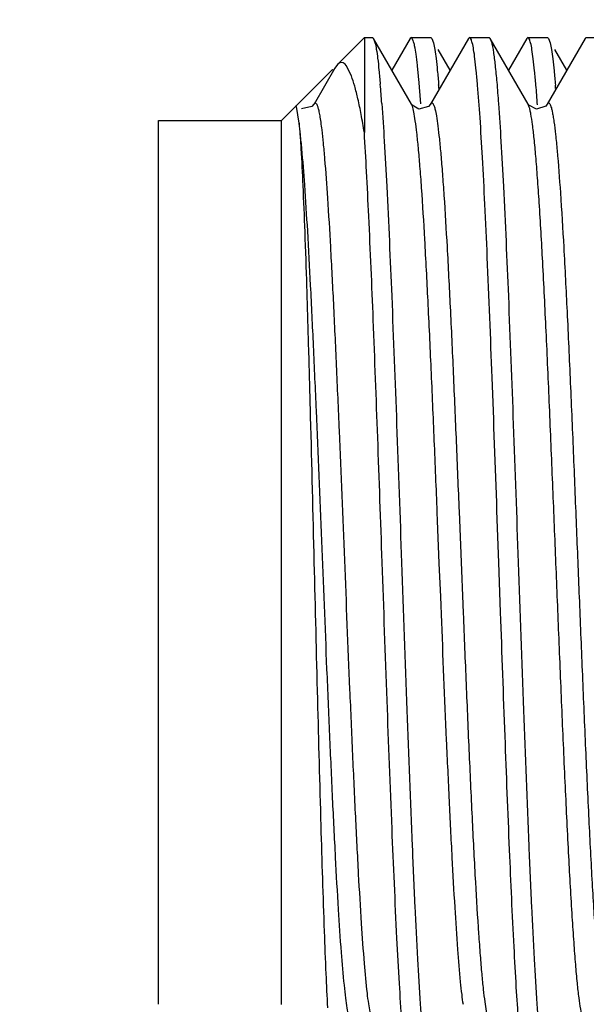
# Model space of a CAD drawing. Header units: inches. Extents: x 0 to 22, y 0 to 17.
# Tile 29 of 42: x 7.76 to 7.895, y 13.11 to 13.345. Entities that reach past the tile are written whole.
import ezdxf

# ---------------------------------------------------------------- set-up
doc = ezdxf.new("R2010")
doc.units = ezdxf.units.IN
doc.header["$LTSCALE"] = 1.21
doc.header["$MEASUREMENT"] = 0
doc.layers.get('0').update_dxf_attribs({"linetype": 'CONTINUOUS'})
doc.layers.add('DIMENSIONS', color=7, linetype='CONTINUOUS')
doc.styles.get("Standard").update_dxf_attribs({"font": 'txt', "width": 0.8})
doc.dimstyles.new('DIMSTYLE_2', dxfattribs={"dimtxt": 0.125, "dimasz": 0.18, "dimexe": 0.18, "dimexo": 0.0625, "dimgap": 0.09, "dimtad": 0, "dimtih": 1, "dimtoh": 1, "dimdec": 3, "dimzin": 4, "dimdsep": 46, "dimtxsty": 'STANDARD', "dimblk": '_FILLED', "dimblk1": '_FILLED', "dimblk2": '_FILLED', "dimcen": 0.09, "dimadec": 0, "dimazin": 0, "dimtp": 0.01, "dimtm": 0.01, "dimtfac": 1, "dimtdec": 3, "dimtofl": 0, "dimtmove": 0, "dimatfit": 3, "dimldrblk": '_FILLED', "dimfxl": 1, "dimtolj": 1, "dimtzin": 4, "dimarcsym": 0})

# ---------------------------------------------------------------- blocks, each defined once
blk = doc.blocks.new('_FILLED')
at = {"color": 0, "linetype": 'BYBLOCK'}
blk.add_solid([(0, 0), (-1, 0.1736111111), (-1, -0.1736111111)], dxfattribs=at)
blk = doc.blocks.new('*D21')
at = {"layer": 'DIMENSIONS', "color": 2, "linetype": 'CONTINUOUS'}
for p, q in [((6.9862985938, 13.5266259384), (6.9862985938, 13.8866259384)), ((8.1064829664, 13.5266259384), (6.8612985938, 13.5266259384)), ((8.1064829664, 12.7546259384), (6.8612985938, 12.7546259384)), ((6.9862985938, 12.7546259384), (6.9862985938, 12.3946259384))]:
    blk.add_line(p, q, dxfattribs=at)
at = {"layer": 'DIMENSIONS', "color": 2, "linetype": 'CONTINUOUS', "xscale": 0.18, "yscale": 0.18, "zscale": 0.18}
for p, rotation in [((6.9862985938, 13.5266259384), 270), ((6.9862985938, 12.7546259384), 90)]:
    blk.add_blockref('_FILLED', p, dxfattribs=dict(at, rotation=rotation))
at = {"layer": 'DIMENSIONS', "color": 2, "linetype": 'CONTINUOUS', "insert": (6.9862985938, 13.2031259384), "char_height": 0.125, "width": 1.225, "attachment_point": 2, "line_spacing_factor": 0.9}
blk.add_mtext('.772{\\Ftxt.shx;\\W1.000000;\\H0.125000; }[19.61]', dxfattribs=at)

msp = doc.modelspace()

# ---------------------------------------------------------------- linework, layer by layer
at = {"color": 7, "linetype": 'CONTINUOUS'}
for p, q in [((7.8360039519, 13.3341900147), (7.8423898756, 13.3405759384)), ((7.8423898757, 13.3405759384), (7.8423898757, 13.3180053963)), ((7.8423898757, 13.3405759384), (7.8443103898, 13.3405759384)), ((7.8443104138, 13.3405759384), (7.8445804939, 13.3403427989)), ((7.8445804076, 13.3403428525), (7.8449229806, 13.3393781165)), ((7.8535999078, 13.324754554), (7.844580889, 13.3403427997)), ((7.8533099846, 13.3403428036), (7.8489454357, 13.3327987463)), ((7.8535805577, 13.3405759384), (7.8533103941, 13.3403428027)), ((7.8540470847, 13.3398811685), (7.8535804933, 13.3405738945)), ((7.8535806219, 13.3405759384), (7.8581989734, 13.3405759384)), ((7.8671988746, 13.3403428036), (7.8581798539, 13.3247545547)), ((7.8581990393, 13.3405759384), (7.8584691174, 13.3403427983)), ((7.8584691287, 13.3403413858), (7.858823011, 13.3393329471)), ((7.8674688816, 13.3405759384), (7.8671987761, 13.3403428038)), ((7.8674686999, 13.3405759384), (7.8720887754, 13.3405759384)), ((7.8720886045, 13.3405759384), (7.8723587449, 13.3403427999)), ((7.8723585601, 13.3403413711), (7.8727202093, 13.3393034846)), ((7.8813776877, 13.3247545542), (7.872358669, 13.3403427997)), ((7.8810877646, 13.3403428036), (7.8767232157, 13.3327987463)), ((7.8813577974, 13.3405759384), (7.8810876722, 13.3403428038)), ((7.8813576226, 13.3405759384), (7.8859772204, 13.3405759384)), ((7.8949766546, 13.3403428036), (7.8859576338, 13.3247545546)), ((7.8859771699, 13.3405759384), (7.8862447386, 13.3403471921)), ((7.8862446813, 13.3403457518), (7.886608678, 13.3393034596)), ((7.8952467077, 13.3405759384), (7.8949765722, 13.3403428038)), ((7.8952465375, 13.3405759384), (7.8998659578, 13.3405759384)), ((7.8628343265, 13.3327987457), (7.8599749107, 13.3377407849)), ((7.8906113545, 13.3327974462), (7.8877503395, 13.3377422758)), ((7.8360045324, 13.3341905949), (7.8353272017, 13.3332664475)), ((7.836659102, 13.3346118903), (7.8360045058, 13.3341898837)), ((7.8373226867, 13.3345580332), (7.836659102, 13.3346118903)), ((7.8378097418, 13.334207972), (7.8373226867, 13.3345580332)), ((7.8380860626, 13.3338919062), (7.8378097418, 13.334207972)), ((7.8393139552, 13.3314513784), (7.8380860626, 13.3338919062)), ((7.8226398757, 13.3208259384), (7.8348019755, 13.3329880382)), ((7.8353278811, 13.3332671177), (7.8304026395, 13.3247555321)), ((7.8348021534, 13.3329882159), (7.8349839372, 13.332922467)), ((7.8558280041, 13.3247731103), (7.8553428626, 13.3307770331)), ((7.8536222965, 13.3247170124), (7.8535977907, 13.3247581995)), ((7.8814123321, 13.3246973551), (7.8813759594, 13.3247575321)), ((7.8261937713, 13.3242855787), (7.8261029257, 13.3242889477)), ((7.8268336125, 13.3201804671), (7.8262618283, 13.3241646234)), ((7.7933898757, 13.3208259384), (7.8226398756, 13.3208259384)), ((7.7933898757, 13.1103424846), (7.7933898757, 13.3208093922)), ((7.8226398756, 13.1103259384), (7.8226398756, 13.3208259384)), ((7.8744138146, 13.2155759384), (7.8739772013, 13.2278899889)), ((7.8748342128, 13.2036991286), (7.8744138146, 13.2155759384))]:
    msp.add_line(p, q, dxfattribs=at)
at = {"color": 9, "linetype": 'CONTINUOUS'}
for p, q in [((7.8538208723, 13.3242365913), (7.8535999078, 13.324754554)), ((7.8816662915, 13.3240239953), (7.8813776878, 13.324754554)), ((7.8598345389, 13.2255057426), (7.8597527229, 13.2275207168)), ((7.8649413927, 13.2277048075), (7.8650226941, 13.2257028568)), ((7.8602431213, 13.2154058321), (7.8598345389, 13.2255057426)), ((7.8650226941, 13.2257028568), (7.865430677, 13.2156186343)), ((7.8605681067, 13.2073691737), (7.8602431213, 13.2154058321)), ((7.865430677, 13.2156186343), (7.8658360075, 13.2055994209)), ((7.8606482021, 13.2053936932), (7.8605681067, 13.2073691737)), ((7.8607375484, 13.2031939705), (7.8606482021, 13.2053936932)), ((7.8658360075, 13.2055994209), (7.8659226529, 13.2034657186))]:
    msp.add_line(p, q, dxfattribs=at)
at = {"color": 7, "linetype": 'CONTINUOUS'}
for points in [[(7.8303964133, 13.3247446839), (7.8298815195, 13.3241521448), (7.8274571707, 13.3235968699)], [(7.8581756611, 13.3247472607), (7.8576865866, 13.3241751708), (7.8553981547, 13.3235627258), (7.8537656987, 13.3245134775), (7.8536222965, 13.3247170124)], [(7.8859547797, 13.3247496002), (7.8855789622, 13.3242793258), (7.8834117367, 13.3235311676), (7.881575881, 13.3244736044), (7.8814123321, 13.3246973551)]]:
    msp.add_lwpolyline(points, dxfattribs=at)
for centre, radius, start, end in [((7.5030162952, 13.300126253), 0.3444239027, 4.1232801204, 4.8849048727), ((7.5692361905, 13.3045296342), 0.2919072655, 4.6991219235, 4.8773827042), ((7.4939567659, 13.2964749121), 0.3906730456, 4.1173186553, 4.8168845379), ((7.5961320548, 13.3044489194), 0.2927942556, 4.6983203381, 4.864843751)]:
    msp.add_arc(centre, radius, start, end, dxfattribs=at)
for points, knots in [([(7.8449229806, 13.3393781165), (7.8450540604, 13.3388658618), (7.8452877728, 13.3376227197), (7.8455936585, 13.3354438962), (7.8459023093, 13.3326525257), (7.8460920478, 13.3305876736), (7.8461891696, 13.3294554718)], [0, 0, 0, 0, 0.158469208, 0.3785643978, 0.6594331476, 1, 1, 1, 1]), ([(7.8553428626, 13.3307770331), (7.8552442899, 13.3318583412), (7.8550530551, 13.3338103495), (7.8547377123, 13.3364141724), (7.8544617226, 13.3381809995), (7.8542281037, 13.3392642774), (7.8541095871, 13.3396951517), (7.8540470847, 13.3398811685)], [0, 0, 0, 0, 0.3537791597, 0.6389912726, 0.8545824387, 0.9360610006, 1, 1, 1, 1]), ([(7.858823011, 13.3393329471), (7.858953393, 13.338814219), (7.8591865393, 13.3375592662), (7.8594918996, 13.3353638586), (7.8597999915, 13.3325582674), (7.8599894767, 13.3304847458), (7.8600864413, 13.3293486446)], [0, 0, 0, 0, 0.159333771, 0.3797396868, 0.6603290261, 1, 1, 1, 1]), ([(7.8681000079, 13.3393037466), (7.8680536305, 13.3394906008), (7.8679645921, 13.3398136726), (7.8678302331, 13.3401787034), (7.8677141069, 13.3403880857), (7.8676234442, 13.3405105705), (7.8675279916, 13.3405737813), (7.8674691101, 13.3405737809)], [0, 0, 0, 0, 0.3934999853, 0.6844620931, 0.7932920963, 0.8796519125, 1, 1, 1, 1]), ([(7.8693610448, 13.3292803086), (7.8692640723, 13.3304188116), (7.8690746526, 13.332497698), (7.8687670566, 13.3353121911), (7.8684623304, 13.3375181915), (7.8682298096, 13.3387807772), (7.8681000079, 13.3393037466)], [0, 0, 0, 0, 0.3390925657, 0.6194904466, 0.8400913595, 1, 1, 1, 1]), ([(7.8727202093, 13.3393034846), (7.8727973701, 13.3389933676), (7.87294413, 13.3382855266), (7.8732335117, 13.3365337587), (7.8735765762, 13.3337212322), (7.8739684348, 13.3296189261), (7.8742066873, 13.3265599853), (7.8743294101, 13.3248730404)], [0, 0, 0, 0, 0.0659816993, 0.1491575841, 0.3665489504, 0.6507779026, 1, 1, 1, 1]), ([(7.8819889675, 13.3393037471), (7.8819425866, 13.3394906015), (7.881853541, 13.3398136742), (7.8817191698, 13.340178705), (7.8816030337, 13.3403880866), (7.8815123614, 13.3405105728), (7.8814169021, 13.3405737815), (7.8813580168, 13.3405737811)], [0, 0, 0, 0, 0.3934948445, 0.6844549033, 0.7932852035, 0.8796463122, 1, 1, 1, 1]), ([(7.8832500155, 13.3292803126), (7.883153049, 13.3304188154), (7.8829636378, 13.3324977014), (7.8826560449, 13.3353121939), (7.8823513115, 13.337518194), (7.8821187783, 13.338780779), (7.8819889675, 13.3393037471)], [0, 0, 0, 0, 0.3390923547, 0.6194901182, 0.8400910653, 1, 1, 1, 1]), ([(7.886608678, 13.3393034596), (7.8867386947, 13.338780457), (7.8869717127, 13.3375178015), (7.8872770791, 13.3353116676), (7.8875851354, 13.3324970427), (7.8877746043, 13.3304180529), (7.8878715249, 13.3292794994)], [0, 0, 0, 0, 0.1599211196, 0.3805264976, 0.6609202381, 1, 1, 1, 1]), ([(7.8423898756, 13.3180053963), (7.8421521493, 13.3194333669), (7.8416827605, 13.3220946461), (7.8409281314, 13.3257748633), (7.8401729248, 13.3288392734), (7.8396100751, 13.330657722), (7.8393139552, 13.3314513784)], [0, 0, 0, 0, 0.3144908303, 0.5870248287, 0.8159707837, 1, 1, 1, 1]), ([(7.8739772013, 13.2278899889), (7.8736011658, 13.2384546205), (7.8728755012, 13.2585818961), (7.8719194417, 13.2829110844), (7.8711277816, 13.3003955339), (7.8705614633, 13.3114935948), (7.8699964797, 13.3209629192), (7.8695801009, 13.3267084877), (7.8693610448, 13.3292803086)], [0, 0, 0, 0, 0.3124477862, 0.5952720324, 0.7196279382, 0.8297490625, 0.9237115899, 1, 1, 1, 1]), ([(7.8465487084, 13.3248912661), (7.8467675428, 13.3218899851), (7.8471883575, 13.3152943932), (7.8480100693, 13.3000018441), (7.8489895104, 13.2775223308), (7.8501201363, 13.247678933), (7.8508672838, 13.226533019), (7.8512548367, 13.2155759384)], [0, 0, 0, 0, 0.0825048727, 0.1811929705, 0.4198792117, 0.699400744, 1, 1, 1, 1]), ([(7.8743294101, 13.3248730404), (7.8745477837, 13.3218712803), (7.8749674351, 13.3152752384), (7.8757884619, 13.2999833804), (7.8767699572, 13.2775075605), (7.8778997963, 13.2476706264), (7.878645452, 13.2265300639), (7.8790326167, 13.2155759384)], [0, 0, 0, 0, 0.0825309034, 0.1812337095, 0.4199299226, 0.6994316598, 1, 1, 1, 1]), ([(7.8268336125, 13.3201804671), (7.8269198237, 13.3192735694), (7.8270833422, 13.3172341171), (7.8274043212, 13.3122933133), (7.8277859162, 13.3045774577), (7.8282235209, 13.2936256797), (7.8286572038, 13.2806369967), (7.8290921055, 13.2659470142), (7.829690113, 13.2440702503), (7.830113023, 13.2271312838), (7.8303996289, 13.2155759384)], [0, 0, 0, 0, 0.0261093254, 0.058633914, 0.1419024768, 0.2475095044, 0.3727671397, 0.5143697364, 0.6687160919, 1, 1, 1, 1]), ([(7.8466360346, 13.2155759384), (7.8462855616, 13.2254846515), (7.8456049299, 13.2447343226), (7.8445772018, 13.2722201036), (7.8436898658, 13.2933509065), (7.8429561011, 13.3082444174), (7.8425820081, 13.3149022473), (7.8423898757, 13.3180053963)], [0, 0, 0, 0, 0.2901369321, 0.563648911, 0.8048697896, 0.9090196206, 1, 1, 1, 1]), ([(7.8303996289, 13.2155759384), (7.8306691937, 13.204707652), (7.8311832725, 13.1837996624), (7.8319561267, 13.1545032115), (7.8326211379, 13.1327179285), (7.8331830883, 13.1182642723), (7.8334703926, 13.1121987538), (7.8336220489, 13.1094909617)], [0, 0, 0, 0, 0.3072920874, 0.5911530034, 0.8283680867, 0.9233429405, 1, 1, 1, 1]), ([(7.851339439, 13.1062724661), (7.8511210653, 13.1092740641), (7.8507014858, 13.1158699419), (7.849880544, 13.1311620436), (7.8488987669, 13.1536390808), (7.8477685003, 13.183478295), (7.8470235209, 13.2046207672), (7.8466360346, 13.2155759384)], [0, 0, 0, 0, 0.0825216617, 0.1812185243, 0.4199120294, 0.6994202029, 1, 1, 1, 1]), ([(7.8512548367, 13.2155759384), (7.8516700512, 13.2038367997), (7.8524693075, 13.181308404), (7.8535091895, 13.1540225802), (7.8543733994, 13.1342725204), (7.8549916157, 13.1217464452), (7.8556081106, 13.111128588), (7.8560650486, 13.104718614), (7.856307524, 13.1018715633)], [0, 0, 0, 0, 0.3095974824, 0.5941464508, 0.7196801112, 0.8306390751, 0.9246897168, 1, 1, 1, 1]), ([(7.8790326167, 13.2155759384), (7.8794475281, 13.2038367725), (7.8802456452, 13.1813083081), (7.8812858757, 13.1540224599), (7.8821509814, 13.1342724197), (7.8827694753, 13.1217463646), (7.8833851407, 13.1111284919), (7.8838414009, 13.104718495), (7.8840838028, 13.1018714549)], [0, 0, 0, 0, 0.3095978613, 0.5941470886, 0.7196808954, 0.8306398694, 0.9246901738, 1, 1, 1, 1]), ([(7.8791175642, 13.1062704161), (7.8789205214, 13.1089783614), (7.8785395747, 13.1148895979), (7.8777922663, 13.1284957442), (7.8768943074, 13.1484211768), (7.8758591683, 13.174986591), (7.8751834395, 13.1938568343), (7.8748342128, 13.2036991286)], [0, 0, 0, 0, 0.0835188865, 0.1822059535, 0.4191643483, 0.6970522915, 1, 1, 1, 1])]:
    msp.add_open_spline(points, degree=3, knots=knots, dxfattribs=at)
at = {"color": 9, "linetype": 'CONTINUOUS'}
for points, knots in [([(7.8304020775, 13.324754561), (7.8304341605, 13.3248099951), (7.8304958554, 13.3249025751), (7.8306084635, 13.3250044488), (7.8307377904, 13.3250312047), (7.8308606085, 13.3249692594), (7.8309697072, 13.3248424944), (7.8310790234, 13.3246507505), (7.8311892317, 13.3243888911), (7.8313013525, 13.3240541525), (7.8314149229, 13.3236441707), (7.8315797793, 13.3229443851), (7.8317817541, 13.3218683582), (7.8320157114, 13.3203322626), (7.8321603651, 13.3191984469), (7.8322346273, 13.3185769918)], [0, 0, 0, 0, 0.0268333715, 0.0464662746, 0.0620565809, 0.0787918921, 0.1011712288, 0.1315041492, 0.1709130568, 0.2200359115, 0.2793088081, 0.3490842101, 0.5211826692, 0.7377881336, 1, 1, 1, 1]), ([(7.8581798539, 13.3247545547), (7.858215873, 13.3248167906), (7.8582835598, 13.3249183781), (7.8584196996, 13.3250257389), (7.8585770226, 13.3250166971), (7.8587090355, 13.3248976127), (7.8588326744, 13.3247022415), (7.8589585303, 13.3244150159), (7.8590864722, 13.3240334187), (7.8591646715, 13.323744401), (7.8592048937, 13.3235837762)], [0, 0, 0, 0, 0.1034632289, 0.1759373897, 0.2365323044, 0.3124555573, 0.4209725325, 0.5695110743, 0.7617511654, 1, 1, 1, 1]), ([(7.8859576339, 13.3247545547), (7.8859860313, 13.3248036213), (7.8860411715, 13.3248875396), (7.886137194, 13.3249830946), (7.8862419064, 13.3250279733), (7.8863502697, 13.3250096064), (7.8864491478, 13.3249347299), (7.886593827, 13.3247467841), (7.8867609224, 13.3243636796), (7.886952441, 13.3237384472), (7.8871482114, 13.3228827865), (7.8873484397, 13.321791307), (7.8874719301, 13.3209819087), (7.8875353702, 13.3205370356)], [0, 0, 0, 0, 0.0328037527, 0.0578283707, 0.0775123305, 0.0961129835, 0.118419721, 0.1476458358, 0.2326597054, 0.3578840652, 0.5263313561, 0.7399770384, 1, 1, 1, 1]), ([(7.8597527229, 13.2275207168), (7.8595210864, 13.2332200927), (7.8590548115, 13.244600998), (7.8583360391, 13.2613931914), (7.8575990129, 13.2773598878), (7.8568532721, 13.2917480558), (7.8562030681, 13.3024304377), (7.85566826, 13.30969655), (7.8552966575, 13.3140670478), (7.8549332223, 13.3176795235), (7.8545771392, 13.3205317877), (7.8542701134, 13.3224361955), (7.8540146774, 13.323587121), (7.8538870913, 13.3240408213), (7.8538208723, 13.3242365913)], [0, 0, 0, 0, 0.1764962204, 0.3524443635, 0.5200610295, 0.6710633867, 0.7982396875, 0.8511978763, 0.8964962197, 0.9339576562, 0.9635292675, 0.9854339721, 0.9936053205, 1, 1, 1, 1]), ([(7.8592048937, 13.3235837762), (7.8593439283, 13.3230285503), (7.8595987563, 13.3216796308), (7.8599371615, 13.3192992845), (7.8602841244, 13.3162154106), (7.8606388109, 13.3124231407), (7.8609997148, 13.307929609), (7.8615145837, 13.3006235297), (7.8621423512, 13.2900431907), (7.8628628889, 13.2759385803), (7.8635742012, 13.2604269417), (7.864267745, 13.244189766), (7.8647178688, 13.233203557), (7.8649413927, 13.2277048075)], [0, 0, 0, 0, 0.0178694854, 0.0428072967, 0.0750623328, 0.1147414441, 0.1617172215, 0.2157993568, 0.3434022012, 0.4926100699, 0.6567205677, 0.8281861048, 1, 1, 1, 1]), ([(7.8942881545, 13.1073879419), (7.8941291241, 13.1079820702), (7.8938457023, 13.1094666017), (7.8934714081, 13.1121321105), (7.8930871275, 13.1156644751), (7.8926926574, 13.1200673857), (7.8922913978, 13.125325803), (7.8917189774, 13.1339060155), (7.8910252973, 13.1462851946), (7.8902328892, 13.1626349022), (7.8894566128, 13.1803164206), (7.8887075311, 13.1984030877), (7.8879780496, 13.2164703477), (7.887247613, 13.2345383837), (7.8864956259, 13.252618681), (7.8857172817, 13.2702097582), (7.8849240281, 13.2863781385), (7.8842296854, 13.2985522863), (7.8836569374, 13.3069332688), (7.8832564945, 13.3120249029), (7.8828644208, 13.3162560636), (7.8824805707, 13.3196152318), (7.8821492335, 13.321869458), (7.8818746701, 13.3232418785), (7.881737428, 13.3237871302), (7.8816662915, 13.3240239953)], [0, 0, 0, 0, 0.0084988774, 0.0208485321, 0.0371983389, 0.0575882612, 0.0819327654, 0.1100698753, 0.1764150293, 0.25325658, 0.3362599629, 0.4209787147, 0.5033982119, 0.5861226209, 0.6708526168, 0.7534535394, 0.829438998, 0.8945404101, 0.9219491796, 0.945518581, 0.9651144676, 0.9806629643, 0.9922374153, 0.9965824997, 1, 1, 1, 1]), ([(7.8376250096, 13.1148649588), (7.8373564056, 13.1174697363), (7.836852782, 13.1234951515), (7.8361779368, 13.1336532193), (7.8354955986, 13.1458846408), (7.8348147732, 13.1597419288), (7.8341449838, 13.1746747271), (7.8332814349, 13.195121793), (7.8322472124, 13.2208646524), (7.8312041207, 13.2465201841), (7.8303146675, 13.2667958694), (7.8296363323, 13.2810542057), (7.8289536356, 13.2938522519), (7.8282748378, 13.3047024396), (7.8276856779, 13.312350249), (7.827200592, 13.3172472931), (7.8269580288, 13.3192743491), (7.8268335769, 13.3201803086)], [0, 0, 0, 0, 0.0382042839, 0.0882026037, 0.1485280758, 0.2169306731, 0.2906187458, 0.3666107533, 0.515511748, 0.6665007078, 0.7412245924, 0.8116106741, 0.8747594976, 0.9282066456, 0.9702191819, 0.9866582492, 1, 1, 1, 1]), ([(7.8875353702, 13.3205370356), (7.8876783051, 13.3195347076), (7.8879541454, 13.3172554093), (7.8885055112, 13.3116247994), (7.8891693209, 13.3026660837), (7.8899328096, 13.2898664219), (7.8906977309, 13.2747784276), (7.8914529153, 13.2581483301), (7.892186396, 13.2408045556), (7.8928938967, 13.2234293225), (7.8935927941, 13.2060792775), (7.8943022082, 13.188697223), (7.8950382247, 13.1713838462), (7.8957949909, 13.1548649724), (7.8964567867, 13.1419732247), (7.897002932, 13.1326782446), (7.8973937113, 13.1266763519), (7.897780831, 13.1214155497), (7.8981628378, 13.1169370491), (7.8985359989, 13.1132617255), (7.8989013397, 13.1103912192), (7.8992159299, 13.1084981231), (7.8994795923, 13.1073773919), (7.8996111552, 13.106945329), (7.8996800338, 13.1067624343)], [0, 0, 0, 0, 0.0141798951, 0.0321488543, 0.0792325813, 0.1399794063, 0.2117296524, 0.2908128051, 0.3731282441, 0.4548507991, 0.5343593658, 0.6163174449, 0.6984938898, 0.7770566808, 0.8479109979, 0.8792820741, 0.9074592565, 0.9321465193, 0.9531587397, 0.9704087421, 0.9838792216, 0.9936852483, 0.9972628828, 1, 1, 1, 1]), ([(7.8322346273, 13.3185769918), (7.832358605, 13.3175394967), (7.8326013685, 13.3152509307), (7.833087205, 13.3098422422), (7.833678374, 13.3015958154), (7.8343596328, 13.2901060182), (7.8350417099, 13.2768061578), (7.8357164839, 13.2622159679), (7.836593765, 13.2418435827), (7.8376320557, 13.2161412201), (7.8386693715, 13.1904295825), (7.8395438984, 13.170039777), (7.8402176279, 13.1553775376), (7.8408999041, 13.1419644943), (7.8415803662, 13.1303266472), (7.8422510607, 13.1208676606), (7.8427535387, 13.1153385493), (7.8430256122, 13.1129913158)], [0, 0, 0, 0, 0.0152244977, 0.033530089, 0.0791234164, 0.1356805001, 0.2012363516, 0.2731636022, 0.3484954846, 0.49834941, 0.6479682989, 0.7234345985, 0.7957144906, 0.8618309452, 0.9191231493, 0.9655703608, 1, 1, 1, 1]), ([(7.8659642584, 13.1102493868), (7.8658450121, 13.1110515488), (7.8656129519, 13.1128536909), (7.8651484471, 13.117239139), (7.8645845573, 13.1241495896), (7.8639340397, 13.1340370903), (7.8632774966, 13.1458272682), (7.86262241, 13.1591199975), (7.8617529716, 13.1784117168), (7.861143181, 13.1932178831), (7.8607375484, 13.2031939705)], [0, 0, 0, 0, 0.0261295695, 0.0585339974, 0.1420832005, 0.2494977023, 0.3777937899, 0.5225439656, 0.678306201, 1, 1, 1, 1]), ([(7.8659226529, 13.2034657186), (7.8661505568, 13.1978591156), (7.8666093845, 13.1866617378), (7.8673165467, 13.1701290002), (7.8680417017, 13.1543778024), (7.8687757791, 13.1401273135), (7.8694155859, 13.1294981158), (7.8699411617, 13.1222185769), (7.8703077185, 13.1177948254), (7.8706673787, 13.1141032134), (7.8710184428, 13.1111470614), (7.8713598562, 13.1089182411), (7.8716191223, 13.1076775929), (7.871764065, 13.107182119)], [0, 0, 0, 0, 0.1744248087, 0.3483617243, 0.5143886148, 0.6645664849, 0.7919226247, 0.8453846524, 0.8914371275, 0.9299009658, 0.9606804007, 0.9839527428, 1, 1, 1, 1]), ([(7.8389742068, 13.1066464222), (7.8389115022, 13.1067969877), (7.8387915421, 13.1071538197), (7.8385510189, 13.1080811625), (7.8382641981, 13.1096508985), (7.8379316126, 13.1120334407), (7.8377300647, 13.1138461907), (7.8376250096, 13.1148649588)], [0, 0, 0, 0, 0.058640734, 0.1350773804, 0.3443448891, 0.6317729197, 1, 1, 1, 1]), ([(7.8430256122, 13.1129913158), (7.8431234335, 13.1121473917), (7.843310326, 13.1106574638), (7.8436207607, 13.1087206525), (7.8438889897, 13.1074721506), (7.8441162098, 13.1067643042), (7.8442295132, 13.1065039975), (7.8442895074, 13.1063998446)], [0, 0, 0, 0, 0.3785447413, 0.6688723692, 0.8740992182, 0.9464442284, 1, 1, 1, 1])]:
    msp.add_open_spline(points, degree=3, knots=knots, dxfattribs=at)

# ---------------------------------------------------------------- dimensions: what is measured, and where the dimension line sits
at = {"layer": 'DIMENSIONS', "color": 2, "linetype": 'CONTINUOUS'}
dim = msp.add_linear_dim(base=(6.9862985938, 13.5266259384), p1=(8.1064829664, 12.7546259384), p2=(8.1064829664, 13.5266259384), angle=90, dimstyle='DIMSTYLE_2', dxfattribs=at)
dim.commit()
dim.dimension.update_dxf_attribs({"geometry": '*D21', "text_midpoint": (6.8612985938, 13.1406259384), "dimtype": 160})

doc.saveas('drawing.dxf')
